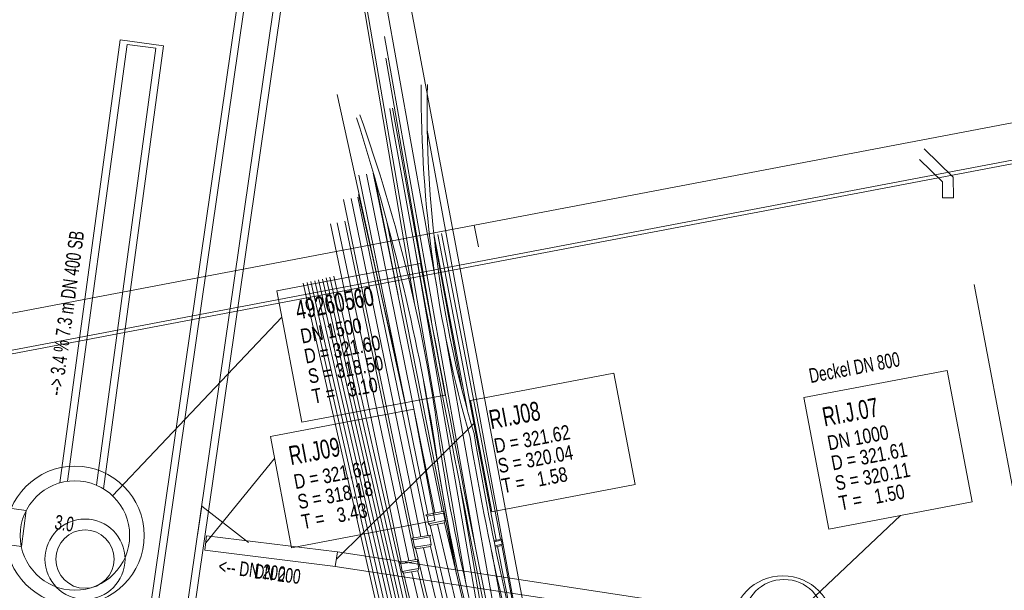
# Model space of a CAD drawing. Extents: x 3503739 to 3504470, y 5375172 to 5375561.
# Tile 93 of 142: x 3504129.43 to 3504142.92, y 5375429.69 to 5375437.51. Entities that reach past the tile are written whole.
import ezdxf

# ---------------------------------------------------------------- set-up
doc = ezdxf.new("R2010")
doc.units = 0
doc.header["$MEASUREMENT"] = 0
for name, color, linetype in [('_4WP_KANALISATIO', 7, 'Continuous'), ('_4WP_KANCAD_', 7, 'Continuous'), ('_4WP_KANCAD__', 7, 'Continuous'), ('_4WP_KANCADT_', 7, 'Continuous'), ('_4WP_KANCADT__', 7, 'Continuous'), ('_OST_2__CLIPPING', 7, 'Continuous'), ('AUSSCHNITT_OST_2', 7, 'Continuous'), ('BHM_2022-12-01BR', 7, 'Continuous'), ('KMB_AUFBETON', 7, 'Continuous')]:
    doc.layers.add(name, color=color, linetype=linetype)
doc.styles.add('112', font='TXT', dxfattribs={"width": 0.7, "height": 0.2})
doc.styles.add('115', font='TXT', dxfattribs={"width": 0.7, "height": 0.2})
doc.styles.add('120', font='TXT', dxfattribs={"width": 0.7, "height": 0.26})
doc.styles.add('124', font='TXT', dxfattribs={"width": 0.8, "height": 0.2})
doc.styles.add('75', font='TXT', dxfattribs={"width": 0.7, "height": 0.2})
doc.styles.add('77', font='TXT', dxfattribs={"width": 0.7, "height": 0.26})
doc.styles.add('78', font='TXT', dxfattribs={"width": 0.8, "height": 0.2})
doc.styles.add('82', font='TXT', dxfattribs={"width": 0.7, "height": 0.2})

msp = doc.modelspace()

# ---------------------------------------------------------------- linework, layer by layer
at = {"layer": '_4WP_KANALISATIO', "color": 7, "linetype": 'Continuous', "lineweight": 9}
msp.add_line((3504142.223, 5375435.067), (3504142.073, 5375435.066), dxfattribs=at)
at = {"layer": '_4WP_KANALISATIO', "color": 1, "linetype": 'Continuous', "lineweight": 20}
for points in [[(3504142.223, 5375435.067), (3504142.22, 5375435.349), (3504141.82, 5375435.741)], [(3504142.073, 5375435.066), (3504142.071, 5375435.285), (3504141.757, 5375435.592)]]:
    msp.add_lwpolyline(points, dxfattribs=at)
at = {"layer": '_4WP_KANALISATIO', "color": 1, "linetype": 'Continuous', "lineweight": 13}
msp.add_lwpolyline([(3504131.864, 5375430.445), (3504131.921, 5375430.841), (3504132.564, 5375430.344)], dxfattribs=at)
at = {"layer": '_4WP_KANALISATIO', "color": 150, "linetype": 'Continuous', "lineweight": 20}
for radius in [0.55, 0.4]:
    msp.add_circle((3504130.322, 5375430.115), radius, dxfattribs=at)
at = {"layer": '_4WP_KANALISATIO', "color": 1, "linetype": 'Continuous', "lineweight": 20}
msp.add_circle((3504139.901, 5375429.286), 0.55, dxfattribs=at)
at = {"layer": '_4WP_KANCAD_', "color": 1, "linetype": 'Continuous', "lineweight": 13}
for points in [[(3504131.597, 5375427.89), (3504136.732, 5375463.509), (3504136.138, 5375463.594), (3504131.003, 5375427.976)], [(3504131.505, 5375427.95), (3504136.628, 5375463.488), (3504136.232, 5375463.545), (3504131.109, 5375428.007)], [(3504131.864, 5375430.445), (3504131.921, 5375430.841), (3504132.564, 5375430.344)]]:
    msp.add_lwpolyline(points, dxfattribs=at)
at = {"layer": '_4WP_KANCAD_', "color": 150, "linetype": 'Continuous', "lineweight": 13}
for points in [[(3504130.574, 5375431.08), (3504131.399, 5375437.15), (3504130.805, 5375437.231), (3504129.979, 5375431.161)], [(3504130.48, 5375431.128), (3504131.294, 5375437.118), (3504130.898, 5375437.171), (3504130.083, 5375431.182)], [(3504128.354, 5375430.436), (3504129.45, 5375430.287), (3504129.517, 5375430.782), (3504128.421, 5375430.931)]]:
    msp.add_lwpolyline(points, dxfattribs=at)
at = {"layer": '_4WP_KANCAD_', "color": 150, "linetype": 'Continuous', "lineweight": 20}
for radius in [0.95, 0.75]:
    msp.add_circle((3504130.184, 5375430.439, 318.5), radius, dxfattribs=at)
at = {"layer": '_4WP_KANCAD__', "color": 1, "linetype": 'Continuous', "lineweight": 13}
for points in [[(3504133.779, 5375430.214), (3504131.989, 5375430.436), (3504131.965, 5375430.238), (3504133.755, 5375430.016)], [(3504139.416, 5375429.357), (3504133.782, 5375430.214), (3504133.752, 5375430.016), (3504139.386, 5375429.16)]]:
    msp.add_lwpolyline(points, dxfattribs=at)
at = {"layer": '_4WP_KANCAD__', "color": 1, "linetype": 'Continuous', "lineweight": 20}
msp.add_circle((3504139.885, 5375429.185, 320.11), 0.7, dxfattribs=at)
at = {"layer": '_4WP_KANCADT_', "color": 150, "linetype": 'Continuous', "lineweight": 20}
msp.add_line((3504130.7, 5375430.983), (3504133.021, 5375433.433), dxfattribs=at)
at = {"layer": '_4WP_KANCADT_', "color": 7, "linetype": 'Continuous', "lineweight": 13}
msp.add_lwpolyline([(3504132.953, 5375433.793), (3504134.918, 5375434.166), (3504135.259, 5375432.364), (3504133.294, 5375431.991), (3504132.953, 5375433.793)], dxfattribs=at)
at = {"layer": '_4WP_KANCADT_', "color": 150, "linetype": 'Continuous', "lineweight": 20}
msp.add_lwpolyline([(3504132.953, 5375433.793), (3504134.918, 5375434.166), (3504135.259, 5375432.364), (3504133.294, 5375431.991), (3504132.953, 5375433.793)], dxfattribs=at)
at = {"layer": '_4WP_KANCADT__', "color": 1, "linetype": 'Continuous', "lineweight": 20}
for p, q in [((3504133.767, 5375430.115), (3504135.664, 5375431.986)), ((3504131.977, 5375430.337), (3504132.92, 5375431.493)), ((3504140.248, 5375429.529), (3504141.498, 5375430.714))]:
    msp.add_line(p, q, dxfattribs=at)
at = {"layer": '_4WP_KANCADT__', "color": 7, "linetype": 'Continuous', "lineweight": 13}
for points in [[(3504140.174, 5375432.329), (3504142.139, 5375432.702), (3504142.48, 5375430.9), (3504140.515, 5375430.527), (3504140.174, 5375432.329)], [(3504135.606, 5375432.291), (3504137.571, 5375432.664), (3504137.86, 5375431.137), (3504135.895, 5375430.764), (3504135.606, 5375432.291)], [(3504132.862, 5375431.798), (3504134.827, 5375432.171), (3504135.116, 5375430.644), (3504133.151, 5375430.271), (3504132.862, 5375431.798)]]:
    msp.add_lwpolyline(points, dxfattribs=at)
at = {"layer": '_4WP_KANCADT__', "color": 1, "linetype": 'Continuous', "lineweight": 20}
for points in [[(3504140.174, 5375432.329), (3504142.139, 5375432.702), (3504142.48, 5375430.9), (3504140.515, 5375430.527), (3504140.174, 5375432.329)], [(3504135.606, 5375432.291), (3504137.571, 5375432.664), (3504137.86, 5375431.137), (3504135.895, 5375430.764), (3504135.606, 5375432.291)], [(3504132.862, 5375431.798), (3504134.827, 5375432.171), (3504135.116, 5375430.644), (3504133.151, 5375430.271), (3504132.862, 5375431.798)]]:
    msp.add_lwpolyline(points, dxfattribs=at)
at = {"layer": '_OST_2__CLIPPING', "color": 7, "linetype": 'Continuous', "lineweight": 9}
msp.add_line((3504127.95, 5375432.668), (3504243.284, 5375454.594), dxfattribs=at)
at = {"layer": 'AUSSCHNITT_OST_2', "color": 7, "linetype": 'Continuous', "lineweight": 9}
for p, q in [((3504125.342, 5375432.732), (3504260.914, 5375458.505)), ((3504127.891, 5375432.708), (3504260.516, 5375457.921)), ((3504135.657, 5375434.693), (3504135.713, 5375434.398))]:
    msp.add_line(p, q, dxfattribs=at)
at = {"layer": 'BHM_2022-12-01BR', "color": 30, "linetype": 'Continuous', "lineweight": 9}
for p, q in [((3504133.948, 5375438.834, -0.118), (3504134.838, 5375433.619, -0.123)), ((3504133.98, 5375438.859), (3504135.539, 5375429.791)), ((3504134.444, 5375436.983), (3504135.071, 5375433.375)), ((3504134.813, 5375434.54), (3504135.861, 5375428.513)), ((3504134.962, 5375432.558, -0.124), (3504135.414, 5375429.905, -0.127)), ((3504135.454, 5375431.168), (3504135.997, 5375428.039))]:
    msp.add_line(p, q, dxfattribs=at)
at = {"layer": 'BHM_2022-12-01BR', "color": 251, "linetype": 'Continuous', "lineweight": 9}
msp.add_line((3504134.595, 5375438.698), (3504136.748, 5375427.288), dxfattribs=at)
at = {"layer": 'BHM_2022-12-01BR', "color": 40, "linetype": 'Continuous', "lineweight": 9}
for p, q in [((3504135.146, 5375433.82, 0.092), (3504134.426, 5375437.863, 0.125)), ((3504135.674, 5375430.269, 0.046), (3504134.426, 5375437.278, 0.073)), ((3504136.432, 5375428.24, -0.016), (3504135.012, 5375435.997, -0.037)), ((3504135.491, 5375432.424, -0.073), (3504135.107, 5375434.523, -0.084)), ((3504136.216, 5375427.808, 0.043), (3504135.248, 5375433.244, 0.087)), ((3504136.436, 5375427.255, -0.045), (3504135.895, 5375430.216, -0.061))]:
    msp.add_line(p, q, dxfattribs=at)
at = {"layer": 'BHM_2022-12-01BR', "color": 4, "linetype": 'Continuous', "lineweight": 9}
for p, q in [((3504133.778, 5375436.483, -0.009), (3504134.745, 5375432.078, -0.007)), ((3504134.294, 5375435.336, -0.032), (3504134.612, 5375433.734, -0.029)), ((3504134.069, 5375435.111, -0.009), (3504134.64, 5375432.594, -0.009)), ((3504134.459, 5375434.742, -0.031), (3504135.415, 5375429.904, -0.018)), ((3504135.158, 5375434.563), (3504135.957, 5375430.373, 0.005)), ((3504135.209, 5375434.58), (3504136.018, 5375430.387, 0.005)), ((3504135.107, 5375434.547), (3504135.564, 5375432.149, 0.003)), ((3504135.927, 5375430.364, 0.005), (3504136.027, 5375430.389, 0.005)), ((3504136.025, 5375430.375, 0.005), (3504135.93, 5375430.352, 0.005)), ((3504136.027, 5375430.389, 0.005), (3504136.025, 5375430.375, 0.005)), ((3504136.039, 5375430.32, 0.005), (3504136.025, 5375430.375, 0.005)), ((3504135.941, 5375430.296, 0.005), (3504136.039, 5375430.32, 0.005)), ((3504136.034, 5375430.302, 0.005), (3504135.944, 5375430.28, 0.005)), ((3504135.977, 5375430.289, 0.005), (3504136.212, 5375429.078, 0.003)), ((3504136.039, 5375430.32, 0.005), (3504136.034, 5375430.302, 0.005)), ((3504136.034, 5375430.307, 0.005), (3504136.459, 5375428.094))]:
    msp.add_line(p, q, dxfattribs=at)
at = {"layer": 'BHM_2022-12-01BR', "color": 42, "linetype": 'Continuous', "lineweight": 9}
for p, q in [((3504134.073, 5375435.376, -0.006), (3504135.02, 5375430.731, -0.003)), ((3504134.178, 5375435.392, -0.006), (3504135.118, 5375430.751, -0.003)), ((3504134.271, 5375435.407, -0.006), (3504135.217, 5375430.767, -0.003)), ((3504133.864, 5375435.043, -0.006), (3504134.826, 5375430.402, -0.003)), ((3504133.968, 5375435.06, -0.006), (3504134.923, 5375430.422, -0.003)), ((3504134.061, 5375435.075, -0.006), (3504135.021, 5375430.443, -0.003)), ((3504133.686, 5375434.71, -0.006), (3504134.655, 5375430.074, -0.003)), ((3504133.777, 5375434.727, -0.006), (3504134.76, 5375430.092, -0.003)), ((3504133.883, 5375434.747, -0.006), (3504134.851, 5375430.111, -0.003)), ((3504134.995, 5375430.724, -0.003), (3504135.242, 5375430.772, -0.003)), ((3504135.01, 5375430.703, -0.003), (3504134.995, 5375430.724, -0.003)), ((3504135.237, 5375430.747, -0.003), (3504135.01, 5375430.703, -0.003)), ((3504135.01, 5375430.703, -0.003), (3504135.029, 5375430.601, -0.003)), ((3504135.029, 5375430.601, -0.003), (3504135.256, 5375430.645, -0.003)), ((3504135.242, 5375430.772, -0.003), (3504135.237, 5375430.747, -0.003)), ((3504135.256, 5375430.645, -0.003), (3504135.237, 5375430.747, -0.003)), ((3504135.256, 5375430.645, -0.003), (3504135.247, 5375430.614, -0.003)), ((3504135.05, 5375430.576, -0.003), (3504135.029, 5375430.601, -0.003)), ((3504135.247, 5375430.614, -0.003), (3504135.05, 5375430.576, -0.003)), ((3504135.05, 5375430.576, -0.003), (3504136.142, 5375425.963)), ((3504135.154, 5375430.596, -0.003), (3504136.239, 5375425.987)), ((3504135.247, 5375430.614, -0.003), (3504136.336, 5375426.01)), ((3504134.806, 5375430.403, -0.003), (3504135.055, 5375430.445, -0.003)), ((3504134.82, 5375430.381, -0.003), (3504134.806, 5375430.403, -0.003)), ((3504135.048, 5375430.42, -0.003), (3504134.82, 5375430.381, -0.003)), ((3504134.82, 5375430.381, -0.003), (3504134.837, 5375430.279, -0.003)), ((3504135.055, 5375430.445, -0.003), (3504135.048, 5375430.42, -0.003)), ((3504135.066, 5375430.317, -0.003), (3504135.048, 5375430.42, -0.003)), ((3504134.837, 5375430.279, -0.003), (3504135.066, 5375430.317, -0.003)), ((3504134.858, 5375430.254, -0.003), (3504134.837, 5375430.279, -0.003)), ((3504135.055, 5375430.286, -0.003), (3504134.858, 5375430.254, -0.003)), ((3504134.858, 5375430.248, -0.003), (3504135.95, 5375425.635)), ((3504134.963, 5375430.268, -0.003), (3504136.047, 5375425.659)), ((3504135.066, 5375430.317, -0.003), (3504135.055, 5375430.286, -0.003)), ((3504135.055, 5375430.286, -0.003), (3504136.144, 5375425.682)), ((3504134.636, 5375430.071, -0.003), (3504134.884, 5375430.113, -0.003)), ((3504134.738, 5375430.088, -0.003), (3504134.884, 5375430.113, -0.003)), ((3504134.878, 5375430.088, -0.003), (3504134.884, 5375430.113, -0.003)), ((3504134.636, 5375430.071, -0.003), (3504134.643, 5375430.072, -0.003)), ((3504134.65, 5375430.049, -0.003), (3504134.636, 5375430.071, -0.003)), ((3504134.878, 5375430.088, -0.003), (3504134.65, 5375430.049, -0.003)), ((3504134.65, 5375430.049, -0.003), (3504134.667, 5375429.947, -0.003)), ((3504134.667, 5375429.947, -0.003), (3504134.895, 5375429.985, -0.003)), ((3504134.878, 5375430.088, -0.003), (3504134.742, 5375430.065, -0.003)), ((3504134.753, 5375430.091, -0.003), (3504134.753, 5375430.091, -0.003)), ((3504134.762, 5375429.963, -0.003), (3504134.895, 5375429.985, -0.003)), ((3504134.895, 5375429.985, -0.003), (3504134.878, 5375430.088, -0.003)), ((3504134.895, 5375429.985, -0.003), (3504134.884, 5375429.954, -0.002)), ((3504134.667, 5375429.947, -0.003), (3504134.667, 5375429.947, -0.003)), ((3504134.667, 5375429.947, -0.003), (3504134.667, 5375429.947, -0.003)), ((3504134.687, 5375429.922, -0.003), (3504134.667, 5375429.947, -0.003)), ((3504134.884, 5375429.954, -0.002), (3504134.687, 5375429.922, -0.003)), ((3504134.687, 5375429.922, -0.003), (3504135.788, 5375425.299)), ((3504134.884, 5375429.954, -0.002), (3504134.768, 5375429.935, -0.003)), ((3504134.801, 5375429.932, -0.003), (3504135.885, 5375425.323)), ((3504134.884, 5375429.954, -0.002), (3504135.983, 5375425.346))]:
    msp.add_line(p, q, dxfattribs=at)
at = {"layer": 'BHM_2022-12-01BR', "color": 150, "linetype": 'Continuous', "lineweight": 9}
for p, q in [((3504134.405, 5375429.101, 0.225), (3504133.314, 5375433.897, 0.224)), ((3504133.365, 5375433.909, 0.224), (3504134.46, 5375429.11, 0.225)), ((3504133.418, 5375433.92, 0.224), (3504134.517, 5375429.119, 0.225)), ((3504134.572, 5375429.133, 0.224), (3504133.471, 5375433.93, 0.224)), ((3504133.521, 5375433.942, 0.224), (3504134.623, 5375429.146, 0.225)), ((3504133.575, 5375433.953, 0.224), (3504134.677, 5375429.156, 0.225)), ((3504134.717, 5375429.172, 0.225), (3504133.628, 5375433.97, 0.224)), ((3504133.679, 5375433.982, 0.224), (3504134.769, 5375429.183, 0.225)), ((3504133.732, 5375433.993, 0.224), (3504134.823, 5375429.194, 0.225))]:
    msp.add_line(p, q, dxfattribs=at)
at = {"layer": 'BHM_2022-12-01BR', "color": 7, "linetype": 'Continuous', "lineweight": 9}
for points in [[(3504134.929, 5375436.616, 0.071406), (3504135.6, 5375431.786)], [(3504135.014, 5375436.619, 0.078187), (3504135.653, 5375431.837)], [(3504135.18, 5375431.697, 0.053239), (3504134.088, 5375436.204)], [(3504135.112, 5375431.728, 0.035493), (3504134.044, 5375436.162)], [(3504135.112, 5375431.728, 0.052295), (3504136.324, 5375426.855)], [(3504135.6, 5375431.786, 0.031066), (3504136.69, 5375427.07)], [(3504135.653, 5375431.837, 0.024672), (3504136.522, 5375427.862)], [(3504135.179, 5375431.699, 0.045247), (3504136.347, 5375426.948)]]:
    msp.add_lwpolyline(points, format="xyb", dxfattribs=at)
at = {"layer": 'BHM_2022-12-01BR', "color": 190, "linetype": 'Continuous', "lineweight": 9}
for points in [[(3504134.498, 5375436.29, 0.007658), (3504136.037, 5375428.288)], [(3504134.538, 5375436.298, 0.007658), (3504136.077, 5375428.296)]]:
    msp.add_lwpolyline(points, format="xyb", dxfattribs=at)
at = {"layer": 'KMB_AUFBETON', "color": 7, "linetype": 'Continuous', "lineweight": 9}
msp.add_line((3504144.557, 5375423.02), (3504142.506, 5375433.881), dxfattribs=at)

# ---------------------------------------------------------------- texts
at = {"layer": '_4WP_KANALISATIO', "color": 1, "linetype": 'Continuous', "style": '82', "width": 0.7}
for s, rotation, p in [('Deckel DN 800', 10.773, (3504140.266, 5375432.527)), ('DN 200', 352.6594, (3504132.633, 5375429.854))]:
    msp.add_text(s, height=0.2, rotation=rotation, dxfattribs=at).set_placement(p)
at = {"layer": '_4WP_KANCADT_', "color": 150, "linetype": 'Continuous'}
for s, height, rotation, style, width, p in [('--> 3.4 % 7.3 m DN 400 SB', 0.2, 82.2567, '115', 0.7, (3504130.006, 5375432.347)), ('49260560', 0.26, 10.737, '120', 0.7, (3504133.235, 5375433.397)), ('DN 1500', 0.2, 10.737, '124', 0.8, (3504133.297, 5375433.069)), ('D = 321.60', 0.2, 10.737, '124', 0.8, (3504133.349, 5375432.794)), ('S = 318.50', 0.2, 10.737, '124', 0.8, (3504133.401, 5375432.519)), ('T =   3.10', 0.2, 10.737, '124', 0.8, (3504133.454, 5375432.244))]:
    msp.add_text(s, height=height, rotation=rotation, dxfattribs=dict(at, style=style, width=width)).set_placement(p)
at = {"layer": '_4WP_KANCADT_', "color": 1, "linetype": 'Continuous', "style": '112', "width": 0.7}
msp.add_text('3.0', height=0.2, rotation=351.7967, dxfattribs=at).set_placement((3504129.896, 5375430.527))
at = {"layer": '_4WP_KANCADT__', "color": 1, "linetype": 'Continuous'}
for s, height, rotation, style, width, p in [('RI.J08', 0.26, 10.737, '77', 0.7, (3504135.888, 5375431.895)), ('RI.J.07', 0.26, 10.737, '77', 0.7, (3504140.456, 5375431.933)), ('D = 321.62', 0.2, 10.737, '78', 0.8, (3504135.95, 5375431.567)), ('DN 1000', 0.2, 10.737, '78', 0.8, (3504140.518, 5375431.605)), ('RI.J09', 0.26, 10.737, '77', 0.7, (3504133.144, 5375431.402)), ('S = 320.04', 0.2, 10.737, '78', 0.8, (3504136.002, 5375431.292)), ('D = 321.61', 0.2, 10.737, '78', 0.8, (3504140.57, 5375431.33)), ('D = 321.61', 0.2, 10.737, '78', 0.8, (3504133.206, 5375431.074)), ('T =   1.58', 0.2, 10.737, '78', 0.8, (3504136.054, 5375431.017)), ('S = 320.11', 0.2, 10.737, '78', 0.8, (3504140.622, 5375431.055)), ('S = 318.18', 0.2, 10.737, '78', 0.8, (3504133.258, 5375430.799)), ('T =   1.50', 0.2, 10.737, '78', 0.8, (3504140.675, 5375430.78)), ('T =   3.43', 0.2, 10.737, '78', 0.8, (3504133.31, 5375430.524)), ('<-- DN 200', 0.2, 352.9301, '75', 0.7, (3504132.143, 5375429.924))]:
    msp.add_text(s, height=height, rotation=rotation, dxfattribs=dict(at, style=style, width=width)).set_placement(p)

doc.saveas('drawing.dxf')
